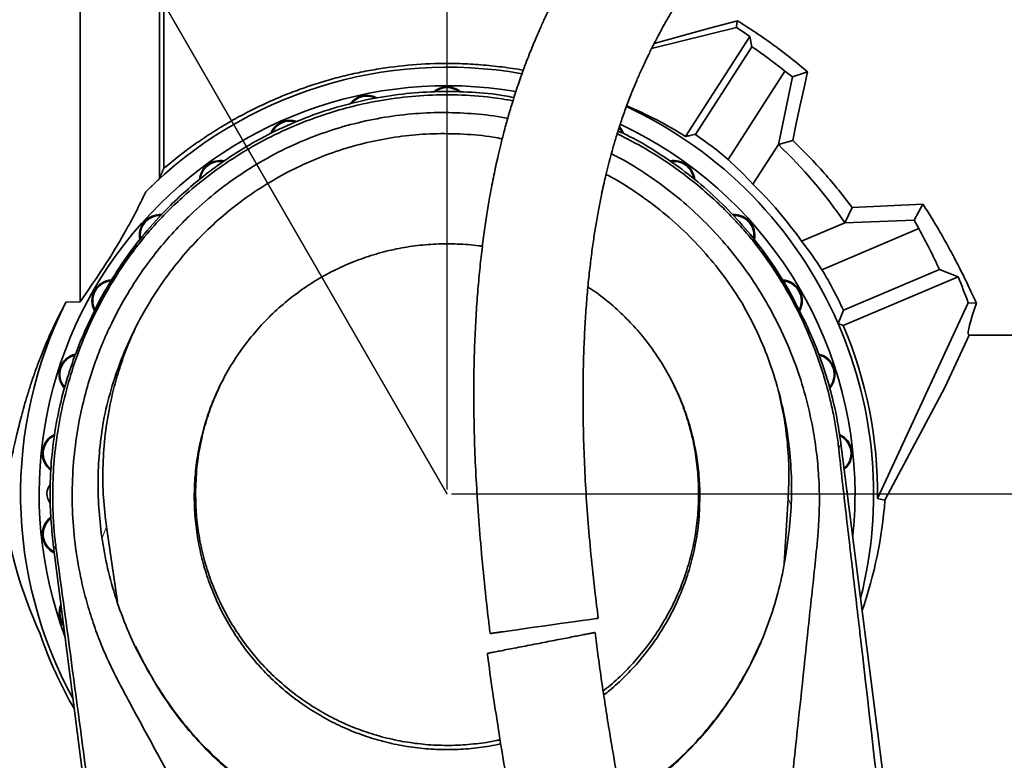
# Model space of a CAD drawing. Header units: millimetres. Extents: x 0 to 12115, y 0 to 8400.
# Tile 110 of 120: x 7093 to 7993, y 6457 to 7134. Entities that reach past the tile are written whole.
import ezdxf

# ---------------------------------------------------------------- set-up
doc = ezdxf.new("R2010")
doc.units = ezdxf.units.MM
doc.header["$LTSCALE"] = 20
doc.header["$PDSIZE"] = -1
doc.layers.add('SVART_TEXT', color=7, linetype='Continuous')
doc.styles.add('SLDTEXTSTYLE0', font='TXT', dxfattribs={"width": 0.605})
doc.dimstyles.new('SLDDIMSTYLE10', dxfattribs={"dimtxt": 70, "dimasz": 70, "dimexe": 0, "dimexo": 0.0625, "dimgap": 17.5, "dimtad": 1, "dimdec": 1, "dimlfac": 0.5, "dimrnd": 1e-09, "dimzin": 12, "dimdsep": 46, "dimtxsty": 'SLDTEXTSTYLE0', "dimsah": 1, "dimcen": 0.09, "dimadec": 0, "dimazin": 3, "dimtfac": 1, "dimtofl": 0, "dimtmove": 0, "dimatfit": 3, "dimfxl": 1, "dimfrac": 2, "dimtolj": 1, "dimtzin": 12, "dimarcsym": 0})
doc.dimstyles.new('SLDDIMSTYLE14', dxfattribs={"dimtxt": 70, "dimasz": 70, "dimexe": 0, "dimexo": 0.0625, "dimgap": 17.5, "dimtad": 0, "dimtih": 1, "dimtoh": 1, "dimdec": 0, "dimlfac": 0.5, "dimrnd": 1e-09, "dimzin": 12, "dimdsep": 46, "dimtxsty": 'SLDTEXTSTYLE0', "dimsah": 1, "dimcen": 0, "dimadec": 0, "dimazin": 3, "dimtfac": 1, "dimtofl": 0, "dimtmove": 0, "dimatfit": 3, "dimfxl": 1, "dimfrac": 2, "dimtolj": 1, "dimtzin": 12, "dimarcsym": 0})
doc.dimstyles.new('SLDDIMSTYLE9', dxfattribs={"dimtxt": 70, "dimasz": 70, "dimexe": 0, "dimexo": 0.0625, "dimgap": 17.5, "dimtad": 1, "dimdec": 1, "dimlfac": 0.5, "dimrnd": 1e-09, "dimzin": 12, "dimdsep": 46, "dimtxsty": 'SLDTEXTSTYLE0', "dimsah": 1, "dimcen": 0.09, "dimadec": 0, "dimazin": 3, "dimtfac": 1, "dimtmove": 0, "dimatfit": 0, "dimfxl": 1, "dimfrac": 2, "dimtolj": 1, "dimtzin": 12, "dimarcsym": 0})

# ---------------------------------------------------------------- blocks, each defined once
blk = doc.blocks.new('_D_69')
at = {"layer": 'SVART_TEXT'}
for p, q in [((6895.85, 7719.04), (5877.01, 7719.04)), ((7015.68, 7511.5), (6895.85, 7719.04)), ((7483.87, 6700.57), (7015.68, 7511.5))]:
    blk.add_line(p, q, dxfattribs=at)
blk.add_solid([(7015.68, 7511.5), (6989.34, 7577.12), (6972.02, 7567.12)], dxfattribs=at)
at = {"layer": 'SVART_TEXT', "char_height": 70, "attachment_point": 1, "style": 'SLDTEXTSTYLE0'}
for s, insert in [('R468', (5877.01, 8024.14)), ('Smallest circumscribed', (5877.01, 7916.71)), ('radius axis 3', (5877.01, 7809.27))]:
    blk.add_mtext(s, dxfattribs=dict(at, insert=insert))
blk = doc.blocks.new('_D_70')
at = {"layer": 'SVART_TEXT'}
for p, q in [((7303.87, 7360.57), (7303.87, 7944.64)), ((7483.87, 6704.57), (7483.87, 7944.64)), ((7303.87, 7914.64), (7183.87, 7914.64)), ((7303.87, 7914.64), (7483.87, 7914.64)), ((7483.87, 7914.64), (7603.87, 7914.64))]:
    blk.add_line(p, q, dxfattribs=at)
for points in [[(7303.87, 7914.64), (7233.87, 7924.64), (7233.87, 7904.64)], [(7483.87, 7914.64), (7553.87, 7904.64), (7553.87, 7924.64)]]:
    blk.add_solid(points, dxfattribs=at)
at = {"layer": 'SVART_TEXT', "insert": (7340.4, 8004.88), "char_height": 70, "attachment_point": 1, "style": 'SLDTEXTSTYLE0'}
blk.add_mtext('90', dxfattribs=at)
blk = doc.blocks.new('_D_72')
at = {"layer": 'SVART_TEXT'}
for p, q in [((7325.07, 7356.57), (8376.48, 7356.57)), ((8346.48, 7356.57), (8346.48, 6700.57)), ((7487.87, 6700.57), (8376.48, 6700.57))]:
    blk.add_line(p, q, dxfattribs=at)
for points in [[(8346.48, 7356.57), (8336.48, 7286.57), (8356.48, 7286.57)], [(8346.48, 6700.57), (8356.48, 6770.57), (8336.48, 6770.57)]]:
    blk.add_solid(points, dxfattribs=at)
at = {"layer": 'SVART_TEXT', "insert": (8256.25, 6948.36), "char_height": 70, "attachment_point": 1, "rotation": 90, "style": 'SLDTEXTSTYLE0'}
blk.add_mtext('328', dxfattribs=at)

msp = doc.modelspace()

# ---------------------------------------------------------------- linework, layer by layer
at = {"color": 7, "linetype": 'Continuous', "lineweight": 35}
for p, q in [((7224.8676, 7318.212237), (7224.8676, 6998.115982)), ((7748.400065, 7126.874294), (7670.83438, 7107.515659)), ((7701.841655, 7027.226891), (7760.652917, 7118.484105)), ((7762.562561, 7109.22059), (7760.652917, 7118.484105)), ((7762.562561, 7109.22059), (7710.911262, 7029.073443)), ((7740.803915, 7006.261076), (7792.768436, 7086.89424)), ((7792.768436, 7086.89424), (7799.840736, 7081.627573)), ((7813.519846, 7086.218204), (7799.840736, 7081.627573)), ((7799.840736, 7081.627573), (7786.775815, 7019.703235)), ((7799.916419, 7023.626651), (7786.777559, 7019.70252)), ((7786.775815, 7019.703235), (7763.559776, 6983.679022)), ((7763.560089, 6983.676042), (7786.777559, 7019.70252)), ((7786.777559, 7019.70252), (7786.775815, 7019.703235)), ((7208.281296, 6976.526822), (7220.805961, 6988.903488)), ((7763.560089, 6983.676042), (7763.559776, 6983.679022)), ((7854.283656, 6962.139453), (7847.498643, 6948.304619)), ((7854.283656, 6962.139453), (7918.946884, 6965.418901)), ((7918.946884, 6965.418901), (7911.06722, 6950.64887)), ((7847.499075, 6948.302831), (7911.06722, 6950.64887)), ((7911.06722, 6950.64887), (7915.069164, 6942.915525)), ((7847.498643, 6948.304619), (7807.962897, 6931.522693)), ((7807.965758, 6931.521858), (7847.499075, 6948.302831)), ((7915.069164, 6942.915525), (7826.667259, 6905.391182)), ((7847.498643, 6948.304619), (7847.499075, 6948.302831)), ((7207.301396, 6935.685243), (7207.310694, 6935.696091)), ((7760.433453, 6935.685601), (7760.467606, 6935.645427)), ((7807.965758, 6931.521858), (7807.962897, 6931.522693)), ((7846.222455, 6868.386235), (7933.991619, 6905.641999)), ((7933.991619, 6905.641999), (7951.051169, 6898.877587)), ((7846.144925, 6854.347553), (7951.051169, 6898.877587)), ((7148.416417, 6876.164402), (7135.334807, 6875.569667)), ((7877.40654, 6696.152176), (7960.453535, 6875.075783)), ((7967.961273, 6874.751295), (7960.453535, 6875.075783)), ((7841.457049, 6856.229152), (7846.144925, 6854.347553)), ((7939.096339, 6797.817077), (7961.260737, 6845.569934)), ((7961.260737, 6845.569934), (8024.867604, 6845.569934)), ((7884.233161, 6694.598283), (7939.096339, 6797.817077)), ((7843.945096, 6746.539559), (7908.190797, 6243.305768)), ((7791.981759, 6636.725988), (7795.743423, 6696.506824)), ((7884.233161, 6694.598283), (7877.40654, 6696.152176)), ((7172.423738, 6670.399393), (7182.375985, 6601.823653)), ((7203.519243, 6030.085828), (7123.790103, 6654.600467)), ((7122.083741, 6648.389425), (7123.383242, 6648.375358)), ((7770.539137, 6564.364518), (7761.471885, 6545.296397)), ((7211.865681, 6536.418404), (7211.105245, 6538.015212))]:
    msp.add_line(p, q, dxfattribs=at)
at = {"color": 8, "linetype": 'Continuous', "lineweight": 18}
for p, q in [((7842.004682, 6741.765823), (7843.945096, 6746.539559)), ((7798.226985, 6690.569248), (7795.743423, 6696.506824)), ((7168.42975, 6660.437431), (7172.423738, 6670.399393)), ((7126.615721, 6648.35998), (7123.790103, 6654.600467))]:
    msp.add_line(p, q, dxfattribs=at)
at = {"color": 7, "linetype": 'Continuous', "lineweight": 35, "flags": 128}
for points in [[(7220.805961, 6988.903488), (7220.80602, 7007.472004), (7220.80602, 7026.426758), (7220.805961, 7045.843567), (7220.80602, 7065.525021), (7220.80602, 7082.998719), (7220.80602, 7100.569929), (7220.805961, 7128.074016), (7220.80602, 7155.578102)], [(7749.293404, 7133.043374), (7723.955351, 7126.116123), (7698.509085, 7119.169678), (7673.295009, 7112.296905)], [(7760.652917, 7118.484105), (7754.557508, 7122.724499), (7748.400065, 7126.874294)], [(7813.519846, 7086.218204), (7809.985424, 7070.33142), (7806.531104, 7054.562892), (7803.170386, 7038.974251), (7799.916419, 7023.626651)], [(7641.22625, 7035.046901), (7642.941403, 7032.730068), (7644.170391, 7030.40513)], [(7645.139384, 7029.974784), (7643.514472, 7033.190216), (7641.459393, 7035.881724)], [(7961.260737, 6845.569934), (7960.640742, 6845.937218), (7960.363465, 6847.037997), (7960.429701, 6848.869051), (7960.839259, 6851.425018), (7961.590963, 6854.698743), (7962.682645, 6858.680691), (7964.111159, 6863.359417), (7965.872395, 6868.721451), (7967.961273, 6874.751295)], [(7159.398096, 6863.474216), (7157.970506, 6860.487189), (7156.340378, 6857.076492)], [(7811.394813, 6857.076492), (7809.764693, 6860.487189), (7808.336901, 6863.474573)], [(7849.862109, 6700.191821), (7849.779705, 6702.079143), (7849.350321, 6704.200711)], [(7535.21924, 6574.49552), (7540.970343, 6575.307574), (7547.826069, 6576.275791), (7555.246073, 6577.323522), (7563.457775, 6578.48319), (7571.401733, 6579.604949), (7579.633104, 6580.767359), (7587.221938, 6581.838931), (7594.618249, 6582.883443), (7601.268518, 6583.822574), (7607.31681, 6584.676589), (7612.488734, 6585.406985), (7616.700875, 6586.001839), (7619.79376, 6586.438503), (7621.613222, 6586.695518), (7621.936607, 6586.741175)]]:
    msp.add_lwpolyline(points, dxfattribs=at)
at = {"color": 7, "linetype": 'Continuous', "lineweight": 35}
for centre, radius, start, end in [((7483.822934, 6700.510486), 494.711763, 51.354797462, 55.706075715), ((7483.867717, 6700.56979), 390.000204, 79.891843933, 134.961499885), ((7483.867586, 6700.569944), 372.999993, 80.29755382, 200.572492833), ((7483.867548, 7053.569786), 19.000146, 49.738395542, 130.841085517), ((7483.867541, 7053.569866), 18.2701, 52.68105297, 126.229233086), ((7410.474738, 7045.85619), 18.999934, 61.893197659, 144.258571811), ((7410.474748, 7045.85637), 18.269764, 65.171971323, 140.74251004), ((7483.867354, 6700.569771), 390.000299, 23.52357137, 65.141209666), ((7493.664675, 6693.827635), 393.055618, 58.019037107, 66.862685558), ((7340.2896, 7023.051531), 19.000051, 70.22457102, 158.844219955), ((7340.289664, 7023.051424), 18.270107, 72.687411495, 156.309581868), ((7483.867629, 6700.569984), 372.999978, 359.999995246, 64.882467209), ((7483.85675, 6700.556487), 399.345892, 49.952678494, 55.34970828), ((7483.867299, 6700.569962), 440.000244, 34.265810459, 46.493882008), ((7276.379459, 6986.15293), 19.000069, 78.738489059, 174.364531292), ((7276.37947, 6986.152857), 18.270101, 80.858085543, 172.763330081), ((7691.35571, 6986.152918), 19.0001, 4.448545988, 101.349819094), ((7691.355786, 6986.153021), 18.270009, 6.825605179, 99.885224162), ((7468.773552, 6709.380448), 402.664408, 42.938182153, 47.501113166), ((7483.875894, 6700.577171), 397.955047, 35.473804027, 45.347636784), ((7221.537462, 6936.773119), 18.99996, 85.693557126, 191.892388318), ((7221.537416, 6936.773123), 18.269953, 87.655650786, 190.060582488), ((7746.197731, 6936.773101), 18.999994, 348.680925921, 92.842608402), ((7746.197685, 6936.773085), 18.270055, 350.600346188, 91.148895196), ((7483.864804, 6700.568377), 494.640617, 24.493571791, 29.337026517), ((7490.046943, 6684.232495), 402.770905, 33.304811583, 37.877136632), ((7483.845229, 6700.558087), 399.353905, 24.850319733, 30.857939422), ((7483.845975, 6700.560701), 507.553229, 20.11075831, 23.000004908), ((7178.160686, 6877.069955), 19.000025, 93.311248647, 209.006799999), ((7178.16065, 6877.070015), 18.270002, 95.083026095, 207.172706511), ((7789.574496, 6877.069955), 19.000059, 330.599545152, 87.273883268), ((7789.57451, 6877.070001), 18.270039, 332.200335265, 85.536068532), ((7483.867295, 6700.570026), 389.999705, 153.3385787, 208.720331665), ((7483.867808, 6700.56999), 389.999795, 345.830390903, 23.523568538), ((7483.867634, 6700.569947), 393.563702, 359.356838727, 23.000002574), ((7148.144608, 6809.652987), 18.999957, 102.151373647, 222.265465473), ((7148.144625, 6809.652975), 18.269976, 103.633555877, 220.362244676), ((7819.590556, 6809.652947), 19.00001, 318.774120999, 77.968586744), ((7819.590557, 6809.652993), 18.269985, 320.243381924, 76.04777958), ((7132.801395, 6737.46857), 19.000029, 114.772611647, 233.987668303), ((7132.801393, 6737.468567), 18.270004, 116.215016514, 231.976054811), ((7834.933883, 6737.468528), 18.999956, 309.342793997, 65.889354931), ((7834.93377, 6737.468535), 18.270048, 310.788857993, 63.925767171), ((7130.867525, 6700.570059), 12.999918, 138.534649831, 180.000464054), ((7130.867805, 6700.570034), 13.000199, 180.00035438, 220.495886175), ((7483.860039, 6700.570312), 373.007567, 353.978274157, 359.999944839), ((7488.013557, 6744.17281), 413.592934, 186.609150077, 204.513501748), ((7482.467652, 6725.14152), 402.924824, 340.994730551, 355.652591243), ((7132.801337, 6663.671434), 18.99997, 127.039373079, 245.207897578), ((7132.801495, 6663.671469), 18.270095, 128.708590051, 243.761638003), ((7148.144505, 6591.486969), 18.999853, 155.577952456, 218.972743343), ((7148.144581, 6591.48691), 18.269943, 159.506259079, 215.044343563), ((7483.86515, 6700.569109), 393.561133, 198.979708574, 210.004646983)]:
    msp.add_arc(centre, radius, start, end, dxfattribs=at)
for points, knots in [([(7148.416417, 6876.164402), (7148.419501, 6883.89131), (7148.425837, 6899.767801), (7148.431622, 6924.141175), (7148.445023, 6949.639643), (7148.44877, 6976.041879), (7148.451035, 7003.221836), (7148.459767, 7029.665595), (7148.460912, 7055.362191), (7148.458573, 7080.152994), (7148.461621, 7106.262213), (7148.463436, 7133.491284), (7148.456088, 7160.457815), (7148.454377, 7186.013704), (7148.45461, 7210.096644), (7148.445054, 7234.825418), (7148.437046, 7260.04605), (7148.434603, 7284.40806), (7148.422883, 7306.944019), (7148.410763, 7327.605769), (7148.403758, 7348.25576), (7148.391892, 7368.623861), (7148.373224, 7387.710377), (7148.361503, 7404.683954), (7148.349553, 7419.593702), (7148.32809, 7433.759019), (7148.309788, 7446.978932), (7148.295876, 7458.133277), (7148.273451, 7466.85136), (7148.256426, 7473.051603), (7148.241006, 7478.014497), (7148.23124, 7482.520402), (7148.195348, 7486.45843), (7148.196603, 7489.300892), (7148.157442, 7490.420236), (7148.151117, 7490.601029)], [0, 0, 0, 0, 0.0377267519, 0.0775172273, 0.1190033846, 0.1622234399, 0.2064265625, 0.2517099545, 0.2913355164, 0.3318905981, 0.3727514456, 0.4188141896, 0.4648369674, 0.5044159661, 0.5435912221, 0.5824222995, 0.6251546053, 0.6667313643, 0.7013701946, 0.7351867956, 0.7676127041, 0.8021941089, 0.8346343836, 0.8608029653, 0.8850678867, 0.9074314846, 0.9299654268, 0.9496143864, 0.9618927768, 0.9725317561, 0.979887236, 0.9861244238, 0.9945315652, 0.9991167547, 1, 1, 1, 1]), ([(7880.575805, 7432.182993), (7878.935613, 7432.007998), (7874.707198, 7431.556859), (7868.348471, 7430.30038), (7861.777716, 7428.726913), (7855.972544, 7427.059321), (7848.962927, 7424.78142), (7840.541286, 7421.609903), (7829.835326, 7416.943894), (7818.177531, 7411.161777), (7805.759412, 7404.24706), (7794.587595, 7397.400378), (7785.098084, 7391.16301), (7777.567088, 7385.954924), (7771.300428, 7381.441683), (7765.775914, 7377.33817), (7760.118021, 7373.016191), (7753.509696, 7367.806779), (7746.317958, 7361.929537), (7738.645007, 7355.426513), (7730.629166, 7348.381915), (7722.149338, 7340.636134), (7713.525511, 7332.44235), (7705.037783, 7324.062641), (7695.176831, 7313.957861), (7684.106996, 7302.072151), (7672.018939, 7288.356562), (7659.218728, 7273.023636), (7645.70954, 7255.796765), (7631.440889, 7236.228854), (7617.457618, 7215.522363), (7606.727297, 7198.26336), (7599.063696, 7185.16264), (7594.480235, 7177.055234), (7590.487872, 7169.7636), (7587.174205, 7163.538223), (7584.511211, 7158.412487), (7582.224836, 7153.924399), (7579.840153, 7149.157054), (7576.911179, 7143.166728), (7573.264016, 7135.474494), (7568.956768, 7126.023748), (7564.064539, 7114.748576), (7558.524027, 7101.186344), (7552.837497, 7086.165728), (7547.459431, 7070.638344), (7542.821361, 7056.031986), (7538.8584, 7042.472989), (7535.490253, 7030.011262), (7532.690609, 7018.867545), (7530.376539, 7009.028725), (7528.410588, 7000.163661), (7526.591933, 6991.487498), (7524.803852, 6982.432721), (7522.731898, 6971.225814), (7520.434818, 6957.62981), (7518.002992, 6941.403468), (7515.713087, 6923.831301), (7513.622217, 6904.900548), (7511.776768, 6884.496354), (7510.228739, 6862.440223), (7509.051614, 6838.567075), (7508.336603, 6812.840485), (7508.173324, 6785.32287), (7508.639402, 6756.097201), (7509.783305, 6725.245394), (7511.626212, 6692.839618), (7514.165606, 6658.945514), (7517.446559, 6623.648381), (7520.486323, 6594.768786), (7522.642175, 6577.693425), (7523.259031, 6572.807636)], [0, 0, 0, 0, 0.0048840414, 0.0125910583, 0.0191724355, 0.0248947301, 0.0304745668, 0.0409996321, 0.0515329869, 0.0650531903, 0.0795247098, 0.0936170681, 0.1038520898, 0.1131557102, 0.1207348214, 0.1267245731, 0.1335380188, 0.1418218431, 0.151646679, 0.1610454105, 0.1716107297, 0.1832521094, 0.1950599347, 0.2068418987, 0.2185769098, 0.2368760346, 0.2549423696, 0.2727194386, 0.296028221, 0.3197699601, 0.3444338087, 0.3700162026, 0.379946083, 0.3893863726, 0.3975998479, 0.4045674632, 0.4102739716, 0.4147079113, 0.4194859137, 0.4260619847, 0.4344573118, 0.4446995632, 0.4568223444, 0.4708583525, 0.4880878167, 0.5043856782, 0.5195225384, 0.5334737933, 0.5462222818, 0.5577543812, 0.567503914, 0.5761576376, 0.5846486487, 0.5937593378, 0.6034937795, 0.6184035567, 0.6345969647, 0.6520876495, 0.6708864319, 0.6910043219, 0.7127645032, 0.7363695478, 0.7617936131, 0.7889862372, 0.8178674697, 0.8483599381, 0.8804209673, 0.9139982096, 0.9490244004, 0.9854143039, 1, 1, 1, 1]), ([(7622.125822, 6586.762871), (7621.612496, 6590.601257), (7619.573267, 6605.849548), (7616.643055, 6632.183335), (7613.463111, 6665.290328), (7611.094067, 6697.063671), (7609.451329, 6727.317799), (7608.482537, 6755.917844), (7608.104334, 6782.778519), (7608.241135, 6807.868862), (7608.829977, 6831.197899), (7609.80863, 6852.790377), (7611.116382, 6872.700299), (7612.700011, 6891.091606), (7614.512843, 6908.135093), (7616.513868, 6923.968746), (7618.653755, 6938.618266), (7620.751113, 6951.305737), (7622.734338, 6962.18836), (7624.55077, 6971.421512), (7626.419819, 6980.291106), (7628.485258, 6989.470239), (7630.772113, 6998.943679), (7633.345637, 7008.873616), (7636.18765, 7019.098968), (7639.485609, 7030.115225), (7643.296783, 7041.884862), (7647.657988, 7054.269049), (7652.351296, 7066.511354), (7657.014504, 7077.793726), (7661.251891, 7087.435694), (7664.926896, 7095.399356), (7667.959231, 7101.722288), (7670.332076, 7106.529146), (7672.363322, 7110.558559), (7674.475065, 7114.669695), (7677.048845, 7119.568629), (7680.162711, 7125.339968), (7683.80567, 7131.890303), (7687.850863, 7138.922578), (7694.498178, 7150.086663), (7703.759884, 7164.724201), (7715.85252, 7182.329763), (7728.193738, 7198.989661), (7740.980955, 7215.053784), (7754.901255, 7231.327789), (7770.101194, 7247.763342), (7783.224699, 7260.801014), (7793.219441, 7270.126914), (7799.55249, 7275.828664), (7805.441196, 7280.951021), (7810.711831, 7285.390106), (7815.381598, 7289.209199), (7819.47093, 7292.465626), (7823.056138, 7295.252496), (7826.195325, 7297.639406), (7829.217346, 7299.89315), (7832.411315, 7302.225384), (7836.06224, 7304.826562), (7840.095409, 7307.61639), (7844.418108, 7310.505907), (7848.881278, 7313.376579), (7854.294739, 7316.712424), (7860.513318, 7320.313896), (7867.322785, 7323.915272), (7873.550352, 7326.883102), (7878.393145, 7328.930139), (7882.000681, 7330.293124), (7884.531733, 7331.165987), (7886.896865, 7331.904352), (7889.065484, 7332.481008), (7890.626257, 7332.866844), (7891.466328, 7332.986256), (7891.651283, 7333.012547)], [0, 0, 0, 0, 0.013620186, 0.05410727, 0.0931803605, 0.1305937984, 0.1661594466, 0.1997380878, 0.2312348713, 0.2606355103, 0.2879799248, 0.3133070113, 0.3366520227, 0.3581519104, 0.3782267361, 0.3969304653, 0.4142804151, 0.4302947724, 0.4421569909, 0.4531852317, 0.4633904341, 0.4740367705, 0.4862756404, 0.4976651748, 0.510114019, 0.523600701, 0.5381069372, 0.5536215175, 0.5697740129, 0.584214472, 0.5965549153, 0.6068139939, 0.6150609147, 0.6212179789, 0.6256677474, 0.6309316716, 0.6374732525, 0.645130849, 0.6539957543, 0.6638340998, 0.6736632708, 0.6996934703, 0.7247391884, 0.7487680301, 0.7725994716, 0.7969391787, 0.8240725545, 0.8513146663, 0.8619791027, 0.8721496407, 0.8812845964, 0.8894285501, 0.8963850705, 0.9025014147, 0.9078139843, 0.9123559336, 0.9163713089, 0.92107299, 0.926265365, 0.932137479, 0.9383205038, 0.9445519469, 0.9508006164, 0.96068378, 0.9698208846, 0.9778862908, 0.9849397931, 0.9883054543, 0.9914480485, 0.9943556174, 0.9970163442, 0.9993430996, 1, 1, 1, 1]), ([(7748.400065, 7126.874294), (7748.543154, 7127.85598), (7748.842845, 7129.912064), (7749.13877, 7131.968693), (7749.293404, 7133.043374)], [0, 0, 0, 0, 0.4774547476, 1, 1, 1, 1]), ([(7813.519846, 7086.218204), (7808.451926, 7090.441385), (7798.303402, 7098.898318), (7782.44746, 7110.86741), (7766.160338, 7122.351169), (7754.917477, 7129.478189), (7749.293404, 7133.043374)], [0, 0, 0, 0, 0.2487354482, 0.498093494, 0.7489287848, 1, 1, 1, 1]), ([(7553.500729, 7087.677802), (7552.742142, 7087.830466), (7545.604233, 7089.266955), (7531.873434, 7091.095913), (7512.337487, 7093.078846), (7488.37528, 7094.190326), (7460.005887, 7093.660225), (7432.762756, 7090.870374), (7410.972603, 7087.249602), (7394.543861, 7083.800073), (7378.238489, 7079.646944), (7362.269419, 7074.85056), (7346.699441, 7069.457599), (7331.509238, 7063.494339), (7316.551335, 7056.906462), (7301.733887, 7049.649567), (7287.137356, 7041.742267), (7272.754153, 7033.174739), (7258.760755, 7024.023185), (7242.591611, 7012.569868), (7231.574317, 7003.585293), (7224.8676, 6998.115982)], [0, 0, 0, 0, 0.0065966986, 0.0620714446, 0.1179615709, 0.1739918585, 0.2664738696, 0.3595944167, 0.4071709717, 0.4547451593, 0.5026656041, 0.5505768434, 0.5968534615, 0.6431044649, 0.6896628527, 0.7361576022, 0.7837270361, 0.8311519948, 0.8788420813, 0.9262457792, 1, 1, 1, 1]), ([(7159.444528, 6863.453712), (7159.651143, 6863.924628), (7163.883477, 6873.570958), (7174.104743, 6891.643653), (7190.516357, 6917.280386), (7209.494093, 6941.617257), (7228.621393, 6962.315336), (7247.257671, 6979.658666), (7264.796937, 6994.0471), (7283.34026, 7007.393207), (7305.097837, 7021.031041), (7329.900064, 7034.093964), (7357.904072, 7045.929723), (7386.59144, 7055.31617), (7416.295938, 7062.339347), (7446.364063, 7066.761998), (7476.534405, 7068.678926), (7506.507059, 7067.893751), (7529.451865, 7065.916916), (7542.187111, 7063.358748), (7545.032131, 7062.78726)], [0, 0, 0, 0, 0.0033096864, 0.0677961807, 0.1332342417, 0.1991723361, 0.2661118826, 0.3144115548, 0.3629175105, 0.4120279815, 0.4613558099, 0.5280834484, 0.592210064, 0.6568093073, 0.7221269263, 0.7884221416, 0.8521949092, 0.9164165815, 0.9813276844, 1, 1, 1, 1]), ([(7207.310694, 6935.696091), (7210.261418, 6939.116808), (7217.673062, 6947.708985), (7230.299659, 6960.802918), (7247.04873, 6976.437047), (7266.682591, 6992.462566), (7290.188569, 7008.867504), (7315.790803, 7023.835047), (7341.31346, 7036.005256), (7365.531572, 7045.381286), (7385.587401, 7051.673788), (7407.976047, 7057.371016), (7432.83465, 7062.022267), (7462.95081, 7065.103875), (7493.578482, 7065.5223), (7520.813272, 7063.855879), (7537.553493, 7060.998208), (7544.10823, 7059.879269)], [0, 0, 0, 0, 0.0360637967, 0.0905852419, 0.1451241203, 0.2189156, 0.2927166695, 0.3737653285, 0.4554074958, 0.5181839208, 0.5809652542, 0.6230958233, 0.7025797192, 0.7826328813, 0.8644739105, 0.9469339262, 1, 1, 1, 1]), ([(7331.166583, 6255.521621), (7326.492973, 6264.473467), (7317.143915, 6282.380681), (7297.604932, 6317.745284), (7264.252434, 6380.095068), (7228.866461, 6444.877542), (7200.025742, 6497.75864), (7187.494878, 6521.047841), (7178.342313, 6538.662822), (7169.911556, 6556.721051), (7162.609088, 6575.342894), (7156.304726, 6594.456196), (7150.114101, 6617.220044), (7144.884589, 6643.860248), (7141.44587, 6674.532523), (7140.673341, 6705.779354), (7142.58627, 6736.934033), (7146.773007, 6765.13924), (7152.437298, 6790.228995), (7158.32574, 6810.198455), (7164.469027, 6827.477486), (7170.451882, 6842.19881), (7179.063829, 6860.936489), (7191.218701, 6883.406776), (7206.603198, 6906.781512), (7222.353821, 6927.10109), (7236.149052, 6942.621546), (7252.162201, 6958.697816), (7270.663478, 6974.995173), (7294.202785, 6992.400756), (7319.458058, 7007.871442), (7345.602723, 7020.850921), (7372.220935, 7031.29179), (7399.091228, 7039.3259), (7426.753888, 7045.087756), (7454.585744, 7048.425733), (7482.17391, 7049.449745), (7509.453775, 7048.007698), (7528.550799, 7046.022781), (7538.414273, 7043.869183), (7539.264726, 7043.683495)], [0, 0, 0, 0, 0.0278319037, 0.0556747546, 0.1113528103, 0.2227184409, 0.2591248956, 0.2773685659, 0.2956089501, 0.3138315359, 0.3322681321, 0.3507041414, 0.3692775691, 0.3972564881, 0.4254372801, 0.4542471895, 0.4832940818, 0.511360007, 0.5327389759, 0.554140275, 0.5686986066, 0.5832682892, 0.5979220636, 0.6255200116, 0.6535895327, 0.6749474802, 0.6963297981, 0.7107741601, 0.7374700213, 0.7641957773, 0.7913651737, 0.8189942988, 0.8445359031, 0.8700810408, 0.8962034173, 0.9223153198, 0.9472563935, 0.9721764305, 0.9976009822, 1, 1, 1, 1]), ([(7640.19646, 7032.15393), (7643.638474, 7030.57323), (7656.352932, 7024.73428), (7676.894544, 7012.393307), (7701.659585, 6995.275273), (7724.752528, 6976.10245), (7746.399181, 6954.888709), (7766.181314, 6931.934727), (7783.851344, 6907.413675), (7797.931244, 6884.608365), (7805.167744, 6869.453576), (7808.082807, 6863.348808)], [0, 0, 0, 0, 0.0467912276, 0.172842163, 0.2953460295, 0.4186478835, 0.5432046, 0.6694968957, 0.79256697, 0.9164402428, 1, 1, 1, 1]), ([(7534.26795, 7025.012459), (7531.507774, 7025.562416), (7519.861083, 7027.882986), (7498.747061, 7029.617092), (7471.922697, 7030.060912), (7445.540334, 7028.048323), (7419.99723, 7023.976355), (7394.566105, 7017.691134), (7370.020772, 7009.358611), (7346.376064, 6999.083829), (7323.914398, 6987.06244), (7302.266933, 6973.118109), (7281.809686, 6957.452462), (7262.571388, 6940.087163), (7244.780715, 6921.240423), (7228.387977, 6900.846242), (7213.142855, 6878.424944), (7199.291919, 6853.929011), (7187.205638, 6827.321161), (7177.174355, 6799.496108), (7172.546273, 6780.191244), (7170.225221, 6770.509567)], [0, 0, 0, 0, 0.0171842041, 0.0725095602, 0.1290080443, 0.1809464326, 0.2338714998, 0.28681091, 0.340744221, 0.3919893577, 0.4440948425, 0.4961641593, 0.5490848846, 0.6012847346, 0.6542794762, 0.7072034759, 0.7609193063, 0.8197032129, 0.8788341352, 0.9392335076, 1, 1, 1, 1]), ([(7639.401126, 7029.689516), (7648.187602, 7025.201254), (7665.841352, 7016.183457), (7688.899108, 7001.202222), (7709.093938, 6986.07572), (7724.619286, 6972.833845), (7737.956199, 6960.1954), (7749.368095, 6948.445528), (7756.741051, 6939.943463), (7760.433453, 6935.685601)], [0, 0, 0, 0, 0.1916489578, 0.3850602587, 0.5334531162, 0.6818363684, 0.7813206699, 0.8904846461, 1, 1, 1, 1]), ([(7710.911262, 7029.073443), (7709.346727, 7028.759819), (7706.321667, 7028.153421), (7703.300366, 7027.528573), (7701.841655, 7027.226891)], [0, 0, 0, 0, 0.51719139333, 1, 1, 1, 1]), ([(7799.916419, 7023.626651), (7804.893327, 7018.748587), (7814.790573, 7009.047904), (7828.764475, 6993.759101), (7841.997312, 6978.196831), (7850.221592, 6967.448282), (7854.283656, 6962.139453)], [0, 0, 0, 0, 0.2544042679, 0.5059169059, 0.75596682, 1, 1, 1, 1]), ([(7634.051877, 7011.292424), (7636.057551, 7010.325896), (7646.378699, 7005.35217), (7664.092024, 6994.331342), (7686.924606, 6978.25209), (7708.509891, 6960.046235), (7728.673979, 6940.083482), (7747.409992, 6918.238487), (7764.427784, 6894.75637), (7779.65765, 6869.661524), (7792.885898, 6843.184692), (7804.004038, 6815.41274), (7812.871752, 6786.494488), (7818.826186, 6759.137872), (7822.385554, 6733.722178), (7823.983165, 6713.097892), (7824.435449, 6695.297036), (7824.09612, 6680.366141), (7822.808235, 6660.933734), (7819.502106, 6626.934883), (7811.833484, 6558.994855), (7804.032709, 6481.082604), (7795.035969, 6403.152065), (7791.750127, 6363.921067), (7790.107238, 6344.305958)], [0, 0, 0, 0, 0.0090188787, 0.0464109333, 0.0842967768, 0.1221299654, 0.1606595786, 0.199144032, 0.2386012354, 0.2780258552, 0.3179465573, 0.3583836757, 0.3990890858, 0.4403594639, 0.4716749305, 0.5030032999, 0.524116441, 0.5437972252, 0.5634896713, 0.6030081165, 0.6821836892, 0.8405047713, 0.9202539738, 1, 1, 1, 1]), ([(7224.8676, 6998.115982), (7224.21056, 6996.636184), (7222.848662, 6993.568888), (7221.502615, 6990.494603), (7220.805961, 6988.903488)], [0, 0, 0, 0, 0.4824441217, 1, 1, 1, 1]), ([(7753.852206, 6874.546136), (7748.749432, 6882.408713), (7738.50374, 6898.195722), (7720.532589, 6920.346145), (7700.586079, 6941.226065), (7678.954693, 6960.224744), (7655.750488, 6976.936699), (7639.187245, 6987.592767), (7629.921496, 6992.081568), (7629.227, 6992.418017)], [0, 0, 0, 0, 0.1619682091, 0.3252105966, 0.4922495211, 0.660809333, 0.8220052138, 0.9866587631, 1, 1, 1, 1]), ([(7208.281296, 6976.526822), (7205.294323, 6970.296613), (7199.314995, 6957.824972), (7186.623759, 6934.666863), (7169.974826, 6907.20037), (7155.60928, 6886.519408), (7148.416417, 6876.164402)], [0, 0, 0, 0, 0.1771076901, 0.3545344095, 0.6768138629, 1, 1, 1, 1]), ([(7967.961273, 6874.751295), (7966.873096, 6877.083092), (7964.594231, 6881.966353), (7960.960322, 6889.631451), (7956.936251, 6897.938111), (7951.830094, 6908.181384), (7945.487645, 6920.395801), (7937.610715, 6934.735334), (7928.781946, 6949.909027), (7922.279672, 6960.163102), (7918.946884, 6965.418901)], [0, 0, 0, 0, 0.0748341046, 0.1567180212, 0.2466970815, 0.3432581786, 0.4895672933, 0.6469167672, 0.8190246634, 1, 1, 1, 1]), ([(7123.791295, 6654.600586), (7122.958409, 6662.238856), (7121.292642, 6677.515343), (7120.586789, 6702.392447), (7121.61013, 6729.079173), (7124.969886, 6757.414194), (7130.534199, 6785.397679), (7138.280762, 6812.858177), (7148.130798, 6839.561069), (7160.006406, 6865.353577), (7173.848336, 6890.0566), (7189.455135, 6913.710038), (7201.352634, 6928.360164), (7207.301396, 6935.685243)], [0, 0, 0, 0, 0.07635706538, 0.15271361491, 0.24716271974, 0.34161216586, 0.43606105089, 0.53051044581, 0.62495941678, 0.71871950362, 0.81247976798, 0.90623968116, 1, 1, 1, 1]), ([(7126.615721, 6648.35998), (7126.046623, 6652.887239), (7124.905856, 6661.962212), (7123.506874, 6680.268313), (7122.915056, 6703.428339), (7124.294209, 6731.394439), (7127.821511, 6759.770612), (7133.599567, 6788.298548), (7141.77911, 6816.908587), (7152.320003, 6845.078197), (7163.58369, 6869.065458), (7174.601034, 6888.971427), (7184.614184, 6905.067786), (7195.454387, 6920.728399), (7203.343612, 6930.689181), (7207.300919, 6935.685601)], [0, 0, 0, 0, 0.0446012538, 0.0894040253, 0.1794297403, 0.270897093, 0.3628752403, 0.4587194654, 0.5551614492, 0.6534749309, 0.752445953, 0.8139246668, 0.8758053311, 0.9377028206, 1, 1, 1, 1]), ([(7760.467606, 6935.645427), (7766.41267, 6928.32296), (7778.302781, 6913.678048), (7793.90005, 6890.03407), (7807.734919, 6865.342063), (7818.99123, 6840.887714), (7827.974332, 6817.001647), (7834.919883, 6793.899524), (7840.433101, 6770.401083), (7842.773657, 6754.493315), (7843.943934, 6746.539439)], [0, 0, 0, 0, 0.134954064, 0.2699077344, 0.4048614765, 0.5398156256, 0.65486141, 0.7699078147, 0.8849540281, 1, 1, 1, 1]), ([(7760.46856, 6935.646261), (7764.644221, 6930.329372), (7773.005959, 6919.68233), (7784.507794, 6902.931916), (7797.040279, 6882.489051), (7809.739357, 6857.928548), (7820.618604, 6831.800567), (7828.625554, 6807.815023), (7833.805609, 6788.602388), (7837.524163, 6771.506969), (7840.185568, 6756.677396), (7841.399862, 6746.723629), (7842.004682, 6741.765823)], [0, 0, 0, 0, 0.0951193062, 0.190475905, 0.2857443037, 0.4324234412, 0.5790639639, 0.6835623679, 0.7880765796, 0.8589102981, 0.9297255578, 1, 1, 1, 1]), ([(7516.137379, 6926.652755), (7515.042993, 6926.843625), (7507.578744, 6928.145448), (7493.475973, 6929.025702), (7473.886991, 6929.131478), (7454.436339, 6927.418625), (7435.248401, 6924.131294), (7416.488421, 6919.281125), (7397.982648, 6912.799756), (7380.180303, 6904.784101), (7363.155717, 6895.317457), (7347.048232, 6884.523771), (7331.719481, 6872.27583), (7317.550403, 6858.821072), (7304.605929, 6844.237508), (7292.970735, 6828.696835), (7282.554883, 6812.039417), (7273.627527, 6794.634852), (7266.24654, 6776.616493), (7260.412796, 6758.083134), (7256.103596, 6738.896803), (7253.448617, 6719.465803), (7252.443998, 6699.983582), (7253.083039, 6680.588242), (7255.383099, 6661.084285), (7259.306389, 6641.94028), (7264.803186, 6623.245136), (7271.806289, 6605.167788), (7280.425013, 6587.542522), (7290.459357, 6570.792028), (7301.828954, 6554.982079), (7314.405918, 6540.24266), (7328.354124, 6526.459735), (7343.361992, 6513.978413), (7359.321968, 6502.82486), (7376.068131, 6493.077559), (7393.783624, 6484.671223), (7412.077106, 6477.850704), (7430.836883, 6472.607874), (7449.87775, 6468.951092), (7469.385876, 6466.884404), (7488.925344, 6466.460221), (7508.359852, 6467.818725), (7522.993834, 6469.72291), (7531.086641, 6471.70461), (7532.886254, 6472.145285)], [0, 0, 0, 0, 0.0041251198, 0.0281353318, 0.0523179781, 0.0768547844, 0.1005329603, 0.1245461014, 0.1487297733, 0.1732670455, 0.196961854, 0.2209923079, 0.2451925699, 0.2697447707, 0.2934670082, 0.3175280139, 0.3417594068, 0.3663426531, 0.3900820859, 0.4139890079, 0.4384175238, 0.4630243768, 0.486733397, 0.5107838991, 0.5350075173, 0.5595835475, 0.5832701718, 0.6072955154, 0.6314946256, 0.656046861, 0.679723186, 0.7037356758, 0.7279207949, 0.752460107, 0.7761387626, 0.8001523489, 0.8243366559, 0.8488748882, 0.8725679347, 0.8965965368, 0.9207949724, 0.9453455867, 0.9690640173, 0.9931207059, 1, 1, 1, 1]), ([(7715.013104, 6700.583543), (7714.78228, 6706.976943), (7714.319017, 6719.808427), (7711.574393, 6739.058561), (7707.291719, 6758.248189), (7701.372491, 6776.957223), (7693.929621, 6795.007386), (7685.035889, 6812.281687), (7674.601188, 6828.948056), (7662.848157, 6844.584865), (7649.872692, 6859.155579), (7635.740157, 6872.433083), (7623.277629, 6882.660559), (7615.221273, 6887.901663), (7612.633574, 6889.585103)], [0, 0, 0, 0, 0.08578378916, 0.17216713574, 0.26042569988, 0.34933084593, 0.43508750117, 0.52208057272, 0.60969568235, 0.69858652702, 0.78422610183, 0.87109821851, 0.95859679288, 1, 1, 1, 1]), ([(7077.230411, 6708.681788), (7077.757655, 6708.98473), (7079.273211, 6709.855532), (7080.453567, 6713.355464), (7082.13304, 6718.259722), (7083.925906, 6725.778716), (7085.929764, 6734.634866), (7088.162933, 6744.746171), (7090.312648, 6754.10213), (7092.519681, 6763.203105), (7094.721416, 6771.791702), (7097.257017, 6781.076313), (7100.178825, 6791.04669), (7103.544889, 6801.690181), (7107.37117, 6812.867497), (7111.722164, 6824.582807), (7116.648727, 6836.797046), (7122.211631, 6849.452511), (7128.404858, 6862.481492), (7132.994318, 6871.149327), (7135.334807, 6875.569667)], [0, 0, 0, 0, 0.0100364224, 0.0288495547, 0.0585342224, 0.0994245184, 0.1583305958, 0.2121983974, 0.2741039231, 0.3204012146, 0.370264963, 0.4237634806, 0.4828560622, 0.5456304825, 0.6121799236, 0.6822567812, 0.7565581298, 0.8344602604, 0.9155796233, 1, 1, 1, 1]), ([(7794.249403, 6649.392094), (7795.561846, 6658.70542), (7798.185411, 6677.322701), (7799.197836, 6705.786073), (7797.982308, 6734.456217), (7794.268435, 6763.299425), (7788.101631, 6791.84812), (7779.349733, 6820.148911), (7768.197132, 6847.951604), (7758.634565, 6865.679964), (7753.852206, 6874.546136)], [0, 0, 0, 0, 0.1209297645, 0.2417378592, 0.3657809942, 0.4897497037, 0.6153991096, 0.7410360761, 0.8704889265, 1, 1, 1, 1]), ([(7841.457049, 6856.229152), (7842.25853, 6858.247969), (7843.864599, 6862.29343), (7845.43549, 6866.352682), (7846.222455, 6868.386235)], [0, 0, 0, 0, 0.4990325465, 1, 1, 1, 1]), ([(7172.423738, 6670.399393), (7171.354181, 6679.263692), (7169.207638, 6697.053866), (7168.803272, 6724.188324), (7170.546173, 6751.574218), (7174.332873, 6776.468972), (7179.37877, 6798.598854), (7185.150752, 6818.0284), (7191.493145, 6835.710141), (7196.470451, 6846.683822), (7198.627609, 6851.4398)], [0, 0, 0, 0, 0.1443483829, 0.2896994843, 0.4382140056, 0.5878234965, 0.6964807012, 0.8051371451, 0.9155467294, 1, 1, 1, 1]), ([(7276.023227, 6798.679199), (7274.046066, 6794.450766), (7269.326923, 6784.358227), (7263.588963, 6767.558897), (7258.313683, 6747.176895), (7254.615216, 6724.750305), (7254.117705, 6708.659513), (7253.867584, 6700.569953)], [0, 0, 0, 0, 0.1380488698, 0.3294988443, 0.5240912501, 0.7607394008, 1, 1, 1, 1]), ([(7626.534569, 6520.429935), (7628.667017, 6522.056015), (7636.032994, 6527.67288), (7647.373744, 6538.503584), (7660.478837, 6552.801137), (7672.229532, 6568.146109), (7682.785859, 6584.576047), (7691.876241, 6601.788943), (7699.456563, 6619.667863), (7705.475601, 6638.034839), (7709.984621, 6657.068376), (7712.854847, 6676.345805), (7714.086208, 6695.722666), (7713.683098, 6715.020837), (7711.627242, 6734.415704), (7707.967556, 6753.528055), (7702.662001, 6772.172739), (7697.138004, 6787.525736), (7692.780259, 6796.425426), (7691.246035, 6799.558725)], [0, 0, 0, 0, 0.0259812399, 0.0897453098, 0.1515806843, 0.2138508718, 0.2767877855, 0.3406395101, 0.4022623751, 0.4647739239, 0.52773244, 0.5916075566, 0.6534270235, 0.7156846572, 0.7784462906, 0.842235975, 0.9040032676, 0.9662025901, 1, 1, 1, 1]), ([(7786.890241, 6794.334974), (7788.628798, 6786.710075), (7792.211413, 6770.997575), (7795.269208, 6746.696769), (7796.762591, 6721.661393), (7796.08383, 6704.908563), (7795.743423, 6696.506824)], [0, 0, 0, 0, 0.2378404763, 0.4901138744, 0.7442861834, 1, 1, 1, 1]), ([(7170.223969, 6770.509328), (7168.849492, 6761.83808), (7166.10188, 6744.504049), (7164.521267, 6718.000158), (7164.869524, 6691.281097), (7167.422197, 6663.840365), (7172.303241, 6636.081485), (7179.718985, 6607.945005), (7189.65361, 6580.306228), (7200.55293, 6556.355725), (7208.646461, 6542.091881), (7211.865681, 6536.418404)], [0, 0, 0, 0, 0.1084273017, 0.2167487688, 0.3275766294, 0.438333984, 0.5568981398, 0.6754366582, 0.7974097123, 0.919419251, 1, 1, 1, 1]), ([(7842.004682, 6741.765823), (7843.082714, 6731.909881), (7845.24514, 6712.13983), (7848.63779, 6682.432869), (7852.101483, 6652.617128), (7855.605694, 6622.748822), (7859.11077, 6592.883349), (7868.487676, 6511.694715), (7878.043341, 6428.199372), (7887.863895, 6342.381066), (7892.063509, 6305.577961), (7896.14001, 6270.049498), (7898.862637, 6246.794124), (7900.148912, 6235.807385)], [0, 0, 0, 0, 0.0584032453, 0.1171511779, 0.1761277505, 0.2352159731, 0.2942990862, 0.3532596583, 0.7166419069, 0.7893443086, 0.8620771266, 0.9348398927, 1, 1, 1, 1]), ([(7253.867584, 6700.569953), (7254.021838, 6694.212123), (7254.331425, 6681.452012), (7256.834587, 6662.285009), (7260.866006, 6643.160128), (7266.535525, 6624.46758), (7273.720614, 6606.429831), (7282.361441, 6589.143759), (7292.529735, 6572.464288), (7304.046377, 6556.743951), (7316.796999, 6542.104369), (7330.653795, 6528.670472), (7345.752465, 6516.325589), (7361.8004, 6505.330075), (7378.662138, 6495.748495), (7396.163086, 6487.651773), (7414.479995, 6481.002091), (7433.250998, 6475.944558), (7452.325421, 6472.485328), (7471.510541, 6470.63927), (7490.996315, 6470.375922), (7510.353116, 6471.932623), (7524.198208, 6473.814345), (7531.333944, 6475.605792), (7532.287496, 6475.845184)], [0, 0, 0, 0, 0.0465120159, 0.0933492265, 0.141203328, 0.1894064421, 0.2360996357, 0.2831247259, 0.3306570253, 0.3788816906, 0.4255550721, 0.4725591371, 0.519943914, 0.5681051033, 0.614741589, 0.6617039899, 0.7090472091, 0.7571683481, 0.8037927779, 0.8507401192, 0.8980648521, 0.9461689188, 0.9928065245, 1, 1, 1, 1]), ([(7627.094406, 6516.679253), (7628.907826, 6518.044458), (7635.823202, 6523.250592), (7646.857081, 6533.660805), (7660.098127, 6547.829085), (7672.165724, 6563.331938), (7682.845085, 6579.695899), (7692.085206, 6596.854272), (7699.816998, 6614.631626), (7706.092561, 6633.224232), (7711.10041, 6653.787773), (7714.554784, 6676.328589), (7714.859774, 6692.469104), (7715.013104, 6700.583543)], [0, 0, 0, 0, 0.0322450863, 0.1229648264, 0.2149913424, 0.3076797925, 0.4017170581, 0.4923492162, 0.5842779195, 0.6768719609, 0.7708161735, 0.8847807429, 1, 1, 1, 1]), ([(7208.984869, 6029.169525), (7208.743228, 6031.053109), (7206.599534, 6047.763093), (7202.563128, 6079.312041), (7196.841287, 6123.829538), (7191.069857, 6168.393437), (7185.192694, 6213.186195), (7179.204078, 6258.175315), (7173.143071, 6303.332731), (7167.052563, 6348.458282), (7160.953004, 6393.568822), (7154.999839, 6437.635476), (7149.221516, 6480.683856), (7143.602727, 6522.703008), (7137.975844, 6564.694743), (7132.3333, 6606.58019), (7128.518862, 6634.453247), (7126.615721, 6648.35998)], [0, 0, 0, 0, 0.0091204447, 0.0809109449, 0.1527555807, 0.22468393, 0.2967258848, 0.369726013, 0.4426594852, 0.5155487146, 0.5884160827, 0.6612839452, 0.7291106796, 0.7970192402, 0.8648860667, 0.9325874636, 1, 1, 1, 1]), ([(7542.669552, 6379.476632), (7542.874834, 6379.514466), (7551.318458, 6381.070621), (7567.898868, 6384.906775), (7591.912176, 6392.612425), (7615.207959, 6402.266618), (7637.581895, 6413.787551), (7658.876832, 6427.141661), (7679.012532, 6442.177583), (7697.865286, 6458.755112), (7715.448531, 6476.899423), (7731.59983, 6496.569585), (7746.244907, 6517.64038), (7759.171036, 6539.7661), (7770.743649, 6563.716191), (7780.619712, 6589.487241), (7788.505019, 6616.969933), (7792.492075, 6637.099985), (7794.043055, 6647.948738), (7794.249403, 6649.392094)], [0, 0, 0, 0, 0.0015890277, 0.0653597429, 0.1293669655, 0.1933658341, 0.2571046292, 0.3207180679, 0.3844902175, 0.4482029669, 0.5116247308, 0.5766214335, 0.6417343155, 0.706762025, 0.7714886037, 0.8440170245, 0.9165737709, 0.9889006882, 1, 1, 1, 1]), ([(7520.811486, 6554.68234), (7520.989655, 6554.716947), (7521.850925, 6554.884239), (7523.914436, 6555.285605), (7527.434908, 6555.969685), (7532.395209, 6556.933936), (7538.499308, 6558.120441), (7545.685527, 6559.517234), (7553.419399, 6561.020446), (7561.672124, 6562.624695), (7569.834956, 6564.211186), (7577.96621, 6565.79192), (7585.573481, 6567.270439), (7592.75595, 6568.66654), (7599.207505, 6569.920693), (7604.968104, 6571.040327), (7609.856903, 6571.990604), (7613.804691, 6572.758038), (7616.669343, 6573.314648), (7618.277303, 6573.627443), (7618.918099, 6573.751933), (7618.992138, 6573.766317)], [0, 0, 0, 0, 0.0054439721, 0.0263162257, 0.0630540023, 0.1130139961, 0.1778832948, 0.2495704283, 0.332595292, 0.414198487, 0.5017406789, 0.5820171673, 0.6626576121, 0.7341869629, 0.8014840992, 0.8597915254, 0.9102068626, 0.9508659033, 0.980420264, 0.9977377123, 1, 1, 1, 1]), ([(7523.364532, 6572.821464), (7523.401029, 6572.82663), (7524.000576, 6572.911493), (7525.695969, 6573.150568), (7528.366965, 6573.527939), (7531.718969, 6574.001225), (7533.975192, 6574.31984), (7535.21924, 6574.49552)], [0, 0, 0, 0, 0.0092367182, 0.1517307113, 0.4290309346, 0.6851762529, 1, 1, 1, 1]), ([(7643.445271, 6418.890323), (7639.378603, 6441.854517), (7634.007398, 6472.185347), (7628.068692, 6509.956333), (7624.778283, 6532.001979), (7621.772704, 6553.258273), (7620.004069, 6567.180988), (7619.164991, 6573.786225)], [0, 0, 0, 0, 0.4461676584, 0.5892928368, 0.7314935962, 0.8726147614, 1, 1, 1, 1]), ([(7211.105245, 6538.015212), (7210.358013, 6539.287413), (7205.908576, 6546.862809), (7202.045389, 6554.759572), (7198.83098, 6561.330165)], [0, 0, 0, 0, 0.1679384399, 1, 1, 1, 1]), ([(7520.805764, 6554.681505), (7520.857245, 6554.212465), (7522.126508, 6542.648267), (7525.52963, 6520.089451), (7530.40274, 6486.951773), (7535.782798, 6453.919497), (7541.455307, 6421.035814), (7545.726581, 6397.010467), (7548.204636, 6383.973062), (7548.614341, 6381.817545)], [0, 0, 0, 0, 0.0080838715, 0.1993080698, 0.3907153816, 0.5819553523, 0.7726427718, 0.9624102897, 1, 1, 1, 1]), ([(7542.835283, 6380.638685), (7541.885148, 6380.44803), (7532.743403, 6378.613645), (7515.20547, 6376.010077), (7490.122725, 6374.369203), (7465.006503, 6374.804997), (7440.074746, 6377.311901), (7415.485734, 6381.924951), (7391.370735, 6388.534166), (7367.899028, 6397.054883), (7345.08605, 6407.491007), (7323.095356, 6419.85567), (7302.035786, 6434.050229), (7282.195502, 6449.849313), (7263.024525, 6467.77574), (7244.824699, 6487.931699), (7227.88206, 6510.306262), (7217.09133, 6527.344694), (7211.815815, 6536.748584), (7211.105245, 6538.015212)], [0, 0, 0, 0, 0.0074004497, 0.0712035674, 0.1352025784, 0.1991544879, 0.2628121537, 0.3263295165, 0.3899806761, 0.4535504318, 0.516811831, 0.5813438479, 0.6459881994, 0.7105501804, 0.7748208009, 0.8462140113, 0.9176576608, 0.9889091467, 1, 1, 1, 1]), ([(7211.865681, 6536.418404), (7212.188099, 6535.840574), (7216.935541, 6527.332308), (7226.907655, 6511.287952), (7243.216332, 6489.317508), (7261.323969, 6468.76301), (7281.125959, 6449.801552), (7302.57855, 6432.626694), (7325.522981, 6417.329964), (7349.749866, 6404.069408), (7374.699268, 6393.175084), (7400.188137, 6384.709427), (7425.991047, 6378.560928), (7452.261492, 6374.655729), (7476.749459, 6373.198219), (7499.232164, 6373.663539), (7519.627999, 6375.482341), (7534.081436, 6377.7534), (7541.719413, 6379.285984), (7542.669552, 6379.476632)], [0, 0, 0, 0, 0.0050673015, 0.0746135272, 0.1444635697, 0.2143791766, 0.2841386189, 0.3541544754, 0.424552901, 0.4950507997, 0.5653869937, 0.6327429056, 0.7004638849, 0.7682663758, 0.835879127, 0.8880638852, 0.9403422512, 0.9925787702, 1, 1, 1, 1]), ([(7759.739789, 6541.710223), (7755.31286, 6533.825961), (7746.372701, 6517.903739), (7730.256383, 6495.317158), (7712.046616, 6473.750588), (7692.228941, 6454.240334), (7671.242519, 6436.917073), (7649.225736, 6421.709945), (7625.628703, 6408.302963), (7600.351425, 6396.803654), (7578.175132, 6389.100714), (7559.755564, 6384.140672), (7549.449131, 6381.874762), (7543.78498, 6380.816176), (7542.835283, 6380.638685)], [0, 0, 0, 0, 0.0970044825, 0.1959000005, 0.297294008, 0.3996817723, 0.4939730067, 0.589074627, 0.6865572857, 0.7849168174, 0.8867790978, 0.9381452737, 0.9896289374, 1, 1, 1, 1])]:
    msp.add_open_spline(points, degree=3, knots=knots, dxfattribs=at)
at = {"color": 7, "linetype": 'Continuous', "lineweight": 0}
msp.add_point((7483.867606, 6700.569984), dxfattribs=at)

# ---------------------------------------------------------------- dimensions: what is measured, and where the dimension line sits
at = {"layer": 'SVART_TEXT'}
dim = msp.add_radius_dim(center=(7483.867606, 6700.569984), mpoint=(7015.679595, 7511.495406), text='<>\\PSmallest circumscribed\\Pradius axis 3', dimstyle='SLDDIMSTYLE14', dxfattribs=at)
dim.commit()
dim.dimension.update_dxf_attribs({"geometry": '_D_69', "text_midpoint": (6371.429927, 7880.185976), "dimtype": 164})
dim = msp.add_linear_dim(base=(7483.867606, 7914.641143), p1=(7303.867606, 7356.569984), p2=(7483.867606, 6700.569984), dimstyle='SLDDIMSTYLE9', dxfattribs=at)
dim.commit()
dim.dimension.update_dxf_attribs({"geometry": '_D_70', "text_midpoint": (7393.867606, 7914.641143), "dimtype": 160})
dim = msp.add_linear_dim(base=(8346.481514, 6700.569984), p1=(7321.067606, 7356.569984), p2=(7483.867606, 6700.569984), angle=90, dimstyle='SLDDIMSTYLE10', dxfattribs=at)
dim.commit()
dim.dimension.update_dxf_attribs({"geometry": '_D_72', "text_midpoint": (8346.481514, 7028.569984), "dimtype": 160})

doc.saveas('drawing.dxf')
